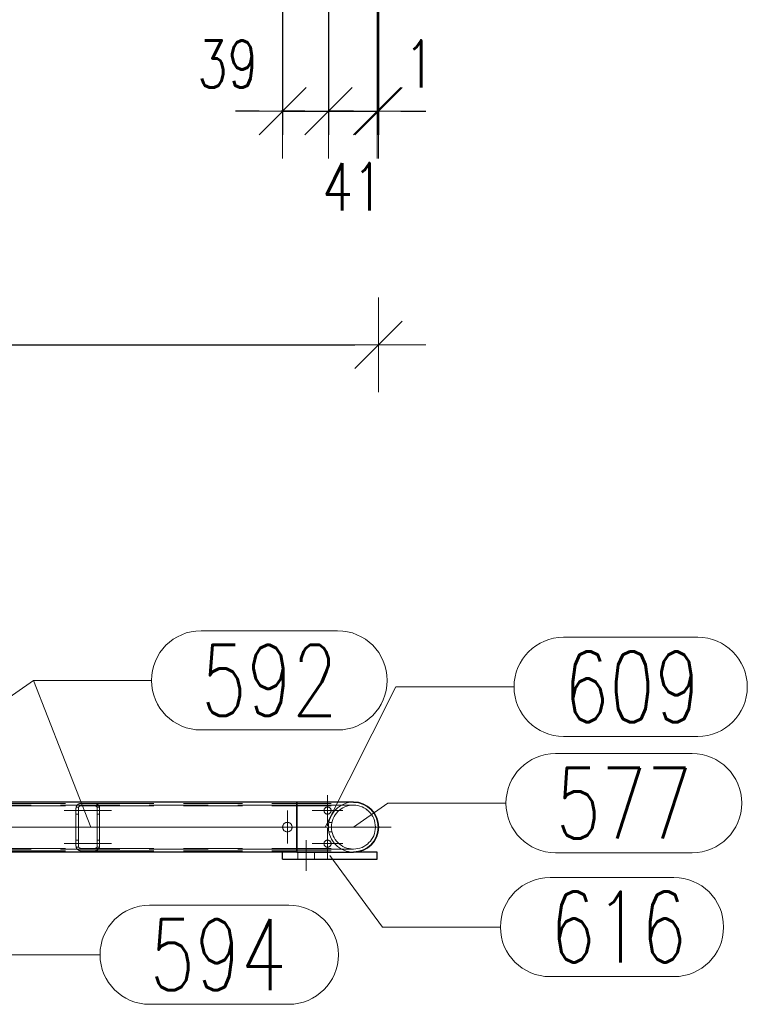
# Model space of a CAD drawing. Header units: millimetres. Extents: x -845 to -83, y 8759 to 9255.
# Tile 160 of 197: x -359 to -328, y 9000 to 9041. Entities that reach past the tile are written whole.
import ezdxf

# ---------------------------------------------------------------- set-up
doc = ezdxf.new("R2010")
doc.units = ezdxf.units.MM
doc.header["$LTSCALE"] = 10
doc.linetypes.add('HIDDEN', pattern=[0.375, 0.25, -0.125])
doc.linetypes.add('MITTE', pattern=[2, 1.25, -0.25, 0.25, -0.25])
doc.layers.get('Defpoints').update_dxf_attribs({"color": 1})
for name, color, linetype, lineweight in [('PS_DIM', 4, 'Continuous', 13), ('PS_Hidden', 2, 'HIDDEN', 9), ('PS_Mid', 5, 'MITTE', 15), ('PS_Pos', 1, 'Continuous', 15), ('PS_Shape', 161, 'Continuous', 30), ('PS_SOLID', 7, 'Continuous', 30)]:
    doc.layers.add(name, color=color, linetype=linetype, lineweight=lineweight)
doc.styles.add('simplex', font='simplex.shx', dxfattribs={"width": 0.75})
doc.dimstyles.new('1_20_PRZ', dxfattribs={"dimtxt": 2, "dimasz": 1, "dimexe": 2, "dimexo": 5, "dimgap": 1, "dimtad": 1, "dimdec": 0, "dimlfac": 20, "dimtxsty": 'simplex', "dimblk": 'dimznak', "dimcen": 2, "dimse1": 1, "dimse2": 1, "dimclrd": 256, "dimclrt": 4, "dimadec": 1, "dimazin": 0, "dimtfac": 1, "dimtdec": 0, "dimtix": 1, "dimtmove": 2, "dimatfit": 3, "dimldrblk": 'dim-grot', "dimfxl": 1, "dimarcsym": 0})
doc.dimstyles.new('1_20_SC', dxfattribs={"dimtxt": 2, "dimasz": 1, "dimexe": 1, "dimexo": 1, "dimgap": 1, "dimtad": 1, "dimdec": 0, "dimlfac": 20, "dimtxsty": 'simplex', "dimblk": 'dimznak', "dimcen": 2, "dimclrd": 256, "dimclre": 256, "dimclrt": 4, "dimadec": 1, "dimazin": 0, "dimtfac": 1, "dimtdec": 0, "dimtix": 1, "dimtmove": 2, "dimatfit": 3, "dimldrblk": 'dim-grot', "dimfxl": 1, "dimarcsym": 0})

# ---------------------------------------------------------------- blocks, each defined once
blk = doc.blocks.new('dimznak')
at = {"color": 0}
for points in [[(0, 2), (0, -2)], [(-2, 0), (2, 0)]]:
    blk.add_lwpolyline(points, dxfattribs=at)
at = {"color": 2}
blk.add_lwpolyline([(1, 1), (-1, -1)], dxfattribs=at)
blk = doc.blocks.new('*D77')
at = {"layer": 'Defpoints', "color": 0, "transparency": 16777216}
for p in [(-346.04, 9045.857), (-347.98, 9045.357), (-346.04, 9037.357)]:
    blk.add_point(p, dxfattribs=at)
at = {"layer": 'PS_DIM', "lineweight": -2, "transparency": 16777216}
for p, q in [((-346.04, 9044.857), (-346.04, 9036.357)), ((-347.98, 9044.357), (-347.98, 9036.357)), ((-348.98, 9037.357), (-349.98, 9037.357)), ((-347.98, 9037.357), (-346.04, 9037.357)), ((-345.04, 9037.357), (-344.04, 9037.357))]:
    blk.add_line(p, q, dxfattribs=at)
blk.add_blockref('dimznak', (-347.98, 9037.357), dxfattribs=at)
at = {"layer": 'PS_DIM', "lineweight": -2, "transparency": 16777216, "rotation": 180}
blk.add_blockref('dimznak', (-346.04, 9037.357), dxfattribs=at)
at = {"layer": 'PS_DIM', "color": 4, "transparency": 16777216, "insert": (-350.307, 9039.357), "char_height": 2, "attachment_point": 5, "style": 'simplex'}
blk.add_mtext('39', dxfattribs=at)
blk = doc.blocks.new('dim-grot')
blk.add_hatch(color=256).paths.add_polyline_path([(0, 0), (-2, 0.5), (-2, -0.5)])
blk.add_lwpolyline([(0, 0), (-2, 0.5), (-2, -0.5), (0, 0)])
blk = doc.blocks.new('*D78')
at = {"layer": 'Defpoints', "color": 0, "transparency": 16777216}
for p in [(-346.04, 9045.857), (-343.98, 9045.357), (-343.98, 9037.357)]:
    blk.add_point(p, dxfattribs=at)
at = {"layer": 'PS_DIM', "lineweight": -2, "transparency": 16777216}
for p, q in [((-346.04, 9044.857), (-346.04, 9036.357)), ((-343.98, 9044.357), (-343.98, 9036.357)), ((-347.04, 9037.357), (-348.04, 9037.357)), ((-346.04, 9037.357), (-343.98, 9037.357)), ((-342.98, 9037.357), (-341.98, 9037.357))]:
    blk.add_line(p, q, dxfattribs=at)
blk.add_blockref('dimznak', (-346.04, 9037.357), dxfattribs=at)
at = {"layer": 'PS_DIM', "lineweight": -2, "transparency": 16777216, "rotation": 180}
blk.add_blockref('dimznak', (-343.98, 9037.357), dxfattribs=at)
at = {"layer": 'PS_DIM', "color": 4, "transparency": 16777216, "insert": (-345.01, 9034.157), "char_height": 2, "attachment_point": 5, "style": 'simplex'}
blk.add_mtext('41', dxfattribs=at)
blk = doc.blocks.new('*D79')
at = {"layer": 'Defpoints', "color": 0, "transparency": 16777216}
for p in [(-343.92, 9045.857), (-343.98, 9045.357), (-343.92, 9037.357)]:
    blk.add_point(p, dxfattribs=at)
at = {"layer": 'PS_DIM', "lineweight": -2, "transparency": 16777216}
for p, q in [((-343.92, 9044.857), (-343.92, 9036.357)), ((-343.98, 9044.357), (-343.98, 9036.357)), ((-344.98, 9037.357), (-345.98, 9037.357)), ((-343.98, 9037.357), (-343.92, 9037.357)), ((-342.92, 9037.357), (-341.92, 9037.357))]:
    blk.add_line(p, q, dxfattribs=at)
blk.add_blockref('dimznak', (-343.98, 9037.357), dxfattribs=at)
at = {"layer": 'PS_DIM', "lineweight": -2, "transparency": 16777216, "rotation": 180}
blk.add_blockref('dimznak', (-343.92, 9037.357), dxfattribs=at)
at = {"layer": 'PS_DIM', "color": 4, "transparency": 16777216, "insert": (-342.18, 9039.357), "char_height": 2, "attachment_point": 5, "style": 'simplex'}
blk.add_mtext('1', dxfattribs=at)
blk = doc.blocks.new('*D139')
at = {"layer": 'Defpoints', "color": 0, "transparency": 16777216}
for p in [(-413.54, 9045.857), (-343.92, 9045.857), (-343.92, 9027.464)]:
    blk.add_point(p, dxfattribs=at)
at = {"layer": 'PS_DIM', "lineweight": -2, "transparency": 16777216}
blk.add_line((-412.54, 9027.464), (-344.92, 9027.464), dxfattribs=at)
at = {"layer": 'PS_DIM', "lineweight": -2, "transparency": 16777216, "rotation": 180}
blk.add_blockref('dimznak', (-413.54, 9027.464), dxfattribs=at)
at = {"layer": 'PS_DIM', "lineweight": -2, "transparency": 16777216}
blk.add_blockref('dimznak', (-343.92, 9027.464), dxfattribs=at)
at = {"layer": 'PS_DIM', "color": 4, "transparency": 16777216, "insert": (-378.73, 9029.464), "char_height": 2, "attachment_point": 5, "style": 'simplex'}
blk.add_mtext('1392', dxfattribs=at)
blk = doc.blocks.new('*X392')
at = {"layer": 'PS_Hidden', "color": 2, "linetype": 'HIDDEN'}
for p, q in [((-347.38, 9007.973), (-410.08, 9007.973)), ((-367.18, 9008.043), (-356.53, 9008.043)), ((-367.18, 9007.943), (-356.53, 9007.943)), ((-356.729, 9007.862), (-356.728, 9007.867)), ((-356.729, 9007.857), (-356.729, 9007.862)), ((-356.729, 9007.852), (-356.729, 9007.857)), ((-356.728, 9007.871), (-356.727, 9007.876)), ((-356.728, 9007.867), (-356.728, 9007.871)), ((-356.727, 9007.876), (-356.726, 9007.881)), ((-356.726, 9007.881), (-356.725, 9007.885)), ((-356.725, 9007.885), (-356.724, 9007.89)), ((-356.724, 9007.89), (-356.723, 9007.894)), ((-356.723, 9007.894), (-356.722, 9007.899)), ((-356.616, 9007.893), (-356.723, 9007.893)), ((-356.722, 9007.899), (-356.72, 9007.903)), ((-356.72, 9007.903), (-356.719, 9007.908)), ((-356.719, 9007.908), (-356.717, 9007.912)), ((-356.717, 9007.912), (-356.716, 9007.917)), ((-356.716, 9007.917), (-356.714, 9007.921)), ((-356.714, 9007.921), (-356.712, 9007.925)), ((-356.712, 9007.925), (-356.71, 9007.929)), ((-356.71, 9007.929), (-356.708, 9007.934)), ((-356.708, 9007.934), (-356.706, 9007.938)), ((-356.706, 9007.938), (-356.704, 9007.942)), ((-356.704, 9007.942), (-356.701, 9007.946)), ((-356.701, 9007.946), (-356.699, 9007.949)), ((-356.699, 9007.949), (-356.697, 9007.953)), ((-356.697, 9007.953), (-356.694, 9007.957)), ((-356.694, 9007.957), (-356.691, 9007.961)), ((-356.691, 9007.961), (-356.689, 9007.964)), ((-356.689, 9007.964), (-356.686, 9007.968)), ((-356.686, 9007.968), (-356.683, 9007.971)), ((-356.683, 9007.971), (-356.68, 9007.975)), ((-356.68, 9007.975), (-356.677, 9007.978)), ((-356.677, 9007.978), (-356.674, 9007.981)), ((-356.674, 9007.981), (-356.671, 9007.985)), ((-356.671, 9007.985), (-356.668, 9007.988)), ((-356.668, 9007.988), (-356.664, 9007.991)), ((-356.664, 9007.991), (-356.661, 9007.994)), ((-356.661, 9007.994), (-356.658, 9007.997)), ((-356.658, 9007.997), (-356.654, 9007.999)), ((-356.654, 9007.999), (-356.651, 9008.002)), ((-356.651, 9008.002), (-356.647, 9008.005)), ((-356.647, 9008.005), (-356.643, 9008.008)), ((-356.643, 9008.008), (-356.639, 9008.01)), ((-356.639, 9008.01), (-356.635, 9008.013)), ((-356.635, 9008.013), (-356.631, 9008.016)), ((-356.631, 9008.016), (-356.626, 9008.018)), ((-356.628, 9007.86), (-356.629, 9007.858)), ((-356.629, 9007.858), (-356.629, 9007.856)), ((-356.629, 9007.856), (-356.629, 9007.854)), ((-356.627, 9007.865), (-356.628, 9007.863)), ((-356.628, 9007.863), (-356.628, 9007.86)), ((-356.626, 9007.869), (-356.627, 9007.867)), ((-356.627, 9007.867), (-356.627, 9007.865)), ((-356.626, 9008.018), (-356.621, 9008.021)), ((-356.625, 9007.874), (-356.626, 9007.871)), ((-356.626, 9007.871), (-356.626, 9007.869)), ((-356.624, 9007.876), (-356.625, 9007.874)), ((-356.623, 9007.878), (-356.624, 9007.876)), ((-356.622, 9007.882), (-356.623, 9007.88)), ((-356.623, 9007.88), (-356.623, 9007.878)), ((-356.621, 9007.884), (-356.622, 9007.882)), ((-356.621, 9008.021), (-356.617, 9008.023)), ((-356.62, 9007.886), (-356.621, 9007.884)), ((-356.619, 9007.888), (-356.62, 9007.886)), ((-356.618, 9007.89), (-356.619, 9007.888)), ((-356.617, 9007.892), (-356.618, 9007.89)), ((-356.617, 9008.023), (-356.612, 9008.025)), ((-356.616, 9007.894), (-356.617, 9007.892)), ((-356.614, 9007.896), (-356.616, 9007.894)), ((-356.613, 9007.898), (-356.614, 9007.896)), ((-356.612, 9007.9), (-356.613, 9007.898)), ((-356.612, 9008.025), (-356.607, 9008.028)), ((-356.61, 9007.902), (-356.612, 9007.9)), ((-356.609, 9007.904), (-356.61, 9007.902)), ((-356.608, 9007.906), (-356.609, 9007.904)), ((-356.606, 9007.908), (-356.608, 9007.906)), ((-356.607, 9008.028), (-356.601, 9008.03)), ((-356.604, 9007.909), (-356.606, 9007.908)), ((-356.603, 9007.911), (-356.604, 9007.909)), ((-356.601, 9007.913), (-356.603, 9007.911)), ((-356.601, 9008.03), (-356.596, 9008.032)), ((-356.6, 9007.914), (-356.601, 9007.913)), ((-356.598, 9007.916), (-356.6, 9007.914)), ((-356.596, 9007.918), (-356.598, 9007.916)), ((-356.596, 9008.032), (-356.59, 9008.033)), ((-356.594, 9007.919), (-356.596, 9007.918)), ((-356.592, 9007.921), (-356.594, 9007.919)), ((-356.59, 9007.922), (-356.592, 9007.921)), ((-356.59, 9008.033), (-356.585, 9008.035)), ((-356.588, 9007.924), (-356.59, 9007.922)), ((-356.586, 9007.925), (-356.588, 9007.924)), ((-356.584, 9007.927), (-356.586, 9007.925)), ((-356.585, 9008.035), (-356.579, 9008.037)), ((-356.582, 9007.928), (-356.584, 9007.927)), ((-356.58, 9007.93), (-356.582, 9007.928)), ((-356.577, 9007.931), (-356.58, 9007.93)), ((-356.579, 9008.037), (-356.573, 9008.038)), ((-356.575, 9007.932), (-356.577, 9007.931)), ((-356.572, 9007.934), (-356.575, 9007.932)), ((-356.573, 9008.038), (-356.566, 9008.04)), ((-356.569, 9007.935), (-356.572, 9007.934)), ((-356.567, 9007.936), (-356.569, 9007.935)), ((-356.564, 9007.937), (-356.567, 9007.936)), ((-356.566, 9008.04), (-356.559, 9008.041)), ((-356.561, 9007.938), (-356.564, 9007.937)), ((-356.558, 9007.939), (-356.561, 9007.938)), ((-356.559, 9008.041), (-356.552, 9008.042)), ((-356.555, 9007.94), (-356.558, 9007.939)), ((-356.552, 9007.94), (-356.555, 9007.94)), ((-356.552, 9008.042), (-356.545, 9008.042)), ((-356.549, 9007.941), (-356.552, 9007.94)), ((-356.546, 9007.942), (-356.549, 9007.941)), ((-356.543, 9007.942), (-356.546, 9007.942)), ((-356.545, 9008.042), (-356.537, 9008.043)), ((-356.54, 9007.942), (-356.543, 9007.942)), ((-356.536, 9007.943), (-356.54, 9007.942)), ((-356.537, 9008.043), (-356.53, 9008.043)), ((-356.533, 9007.943), (-356.536, 9007.943)), ((-356.53, 9007.943), (-356.533, 9007.943)), ((-356.53, 9008.043), (-355.93, 9008.043)), ((-356.53, 9008.043), (-356.53, 9008.043)), ((-355.93, 9007.943), (-356.53, 9007.943)), ((-355.93, 9008.043), (-345.331, 9008.043)), ((-355.93, 9008.043), (-355.922, 9008.043)), ((-355.93, 9007.943), (-345.54, 9007.943)), ((-355.926, 9007.943), (-355.93, 9007.943)), ((-355.923, 9007.943), (-355.926, 9007.943)), ((-355.92, 9007.942), (-355.923, 9007.943)), ((-355.922, 9008.043), (-355.915, 9008.042)), ((-355.916, 9007.942), (-355.92, 9007.942)), ((-355.913, 9007.941), (-355.916, 9007.942)), ((-355.915, 9008.042), (-355.908, 9008.042)), ((-355.91, 9007.941), (-355.913, 9007.941)), ((-355.906, 9007.94), (-355.91, 9007.941)), ((-355.908, 9008.042), (-355.901, 9008.041)), ((-355.903, 9007.939), (-355.906, 9007.94)), ((-355.9, 9007.938), (-355.903, 9007.939)), ((-355.901, 9008.041), (-355.894, 9008.04)), ((-355.897, 9007.938), (-355.9, 9007.938)), ((-355.895, 9007.937), (-355.897, 9007.938)), ((-355.892, 9007.936), (-355.895, 9007.937)), ((-355.894, 9008.04), (-355.887, 9008.038)), ((-355.889, 9007.934), (-355.892, 9007.936)), ((-355.887, 9007.933), (-355.889, 9007.934)), ((-355.887, 9008.038), (-355.881, 9008.037)), ((-355.884, 9007.932), (-355.887, 9007.933)), ((-355.882, 9007.931), (-355.884, 9007.932)), ((-355.879, 9007.929), (-355.882, 9007.931)), ((-355.881, 9008.037), (-355.875, 9008.035)), ((-355.877, 9007.928), (-355.879, 9007.929)), ((-355.875, 9007.926), (-355.877, 9007.928)), ((-355.875, 9008.035), (-355.869, 9008.033)), ((-355.872, 9007.925), (-355.875, 9007.926)), ((-355.87, 9007.923), (-355.872, 9007.925)), ((-355.868, 9007.922), (-355.87, 9007.923)), ((-355.869, 9008.033), (-355.864, 9008.032)), ((-355.866, 9007.92), (-355.868, 9007.922)), ((-355.864, 9007.918), (-355.866, 9007.92)), ((-355.864, 9008.032), (-355.858, 9008.03)), ((-355.862, 9007.917), (-355.864, 9007.918)), ((-355.861, 9007.915), (-355.862, 9007.917)), ((-355.859, 9007.914), (-355.861, 9007.915)), ((-355.857, 9007.912), (-355.859, 9007.914)), ((-355.858, 9008.03), (-355.853, 9008.028)), ((-355.856, 9007.91), (-355.857, 9007.912)), ((-355.854, 9007.909), (-355.856, 9007.91)), ((-355.853, 9007.907), (-355.854, 9007.909)), ((-355.853, 9008.028), (-355.848, 9008.026)), ((-355.851, 9007.905), (-355.853, 9007.907)), ((-355.85, 9007.903), (-355.851, 9007.905)), ((-355.849, 9007.901), (-355.85, 9007.903)), ((-355.847, 9007.9), (-355.849, 9007.901)), ((-355.848, 9008.026), (-355.844, 9008.023)), ((-355.846, 9007.898), (-355.847, 9007.9)), ((-355.845, 9007.896), (-355.846, 9007.898)), ((-355.844, 9007.894), (-355.845, 9007.896)), ((-355.844, 9008.023), (-355.839, 9008.021)), ((-355.843, 9007.892), (-355.844, 9007.894)), ((-355.736, 9007.893), (-355.843, 9007.893)), ((-355.841, 9007.89), (-355.843, 9007.892)), ((-355.84, 9007.888), (-355.841, 9007.89)), ((-355.839, 9007.886), (-355.84, 9007.888)), ((-355.839, 9008.021), (-355.834, 9008.019)), ((-355.838, 9007.884), (-355.839, 9007.886)), ((-355.838, 9007.882), (-355.838, 9007.884)), ((-355.837, 9007.88), (-355.838, 9007.882)), ((-355.836, 9007.878), (-355.837, 9007.88)), ((-355.835, 9007.875), (-355.836, 9007.878)), ((-355.834, 9007.873), (-355.835, 9007.875)), ((-355.834, 9008.019), (-355.83, 9008.016)), ((-355.834, 9007.871), (-355.834, 9007.873)), ((-355.833, 9007.869), (-355.834, 9007.871)), ((-355.833, 9007.867), (-355.833, 9007.869)), ((-355.832, 9007.865), (-355.833, 9007.867)), ((-355.832, 9007.862), (-355.832, 9007.865)), ((-355.831, 9007.86), (-355.832, 9007.862)), ((-355.831, 9007.858), (-355.831, 9007.86)), ((-355.831, 9007.856), (-355.831, 9007.858)), ((-355.83, 9007.854), (-355.831, 9007.856)), ((-355.83, 9008.016), (-355.825, 9008.013)), ((-355.825, 9008.013), (-355.821, 9008.011)), ((-355.821, 9008.011), (-355.817, 9008.008)), ((-355.817, 9008.008), (-355.813, 9008.005)), ((-355.813, 9008.005), (-355.809, 9008.002)), ((-355.809, 9008.002), (-355.805, 9007.999)), ((-355.805, 9007.999), (-355.802, 9007.996)), ((-355.802, 9007.996), (-355.798, 9007.993)), ((-355.798, 9007.993), (-355.795, 9007.99)), ((-355.795, 9007.99), (-355.791, 9007.987)), ((-355.791, 9007.987), (-355.788, 9007.984)), ((-355.788, 9007.984), (-355.785, 9007.981)), ((-355.785, 9007.981), (-355.782, 9007.978)), ((-355.782, 9007.978), (-355.779, 9007.975)), ((-355.779, 9007.975), (-355.777, 9007.972)), ((-355.777, 9007.972), (-355.774, 9007.968)), ((-355.774, 9007.968), (-355.771, 9007.965)), ((-355.771, 9007.965), (-355.768, 9007.961)), ((-355.768, 9007.961), (-355.766, 9007.957)), ((-355.766, 9007.957), (-355.763, 9007.954)), ((-355.763, 9007.954), (-355.761, 9007.95)), ((-355.761, 9007.95), (-355.758, 9007.946)), ((-355.758, 9007.946), (-355.756, 9007.942)), ((-355.756, 9007.942), (-355.754, 9007.938)), ((-355.754, 9007.938), (-355.752, 9007.934)), ((-355.752, 9007.934), (-355.75, 9007.93)), ((-355.75, 9007.93), (-355.748, 9007.926)), ((-355.748, 9007.926), (-355.746, 9007.921)), ((-355.746, 9007.921), (-355.744, 9007.917)), ((-355.744, 9007.917), (-355.742, 9007.913)), ((-355.742, 9007.913), (-355.741, 9007.908)), ((-355.741, 9007.908), (-355.739, 9007.904)), ((-355.739, 9007.904), (-355.738, 9007.899)), ((-355.738, 9007.899), (-355.737, 9007.895)), ((-355.737, 9007.895), (-355.735, 9007.89)), ((-355.735, 9007.89), (-355.734, 9007.886)), ((-355.734, 9007.886), (-355.733, 9007.881)), ((-355.733, 9007.881), (-355.733, 9007.876)), ((-355.733, 9007.876), (-355.732, 9007.871)), ((-355.732, 9007.871), (-355.731, 9007.867)), ((-355.731, 9007.867), (-355.731, 9007.862)), ((-355.731, 9007.862), (-355.73, 9007.857)), ((-355.73, 9007.857), (-355.73, 9007.852)), ((-344.98, 9007.973), (-347.38, 9007.973)), ((-356.73, 9007.848), (-356.729, 9007.852)), ((-356.73, 9007.843), (-356.73, 9007.848)), ((-356.73, 9006.243), (-356.73, 9007.843)), ((-356.63, 9007.593), (-356.73, 9007.593)), ((-356.629, 9007.852), (-356.63, 9007.849)), ((-356.63, 9007.849), (-356.63, 9007.847)), ((-356.63, 9007.847), (-356.63, 9007.845)), ((-356.63, 9007.845), (-356.63, 9007.843)), ((-356.63, 9007.843), (-356.63, 9006.243)), ((-356.629, 9007.854), (-356.629, 9007.852)), ((-355.83, 9007.852), (-355.83, 9007.854)), ((-355.83, 9007.849), (-355.83, 9007.852)), ((-355.83, 9007.847), (-355.83, 9007.849)), ((-355.83, 9007.845), (-355.83, 9007.847)), ((-355.83, 9007.843), (-355.83, 9007.845)), ((-355.83, 9006.243), (-355.83, 9007.843)), ((-355.73, 9007.593), (-355.83, 9007.593)), ((-355.73, 9007.852), (-355.73, 9007.848)), ((-355.73, 9007.848), (-355.73, 9007.843)), ((-355.73, 9007.843), (-355.73, 9006.243)), ((-347.979, 9007.053), (-347.977, 9007.073)), ((-347.979, 9007.033), (-347.979, 9007.053)), ((-347.977, 9007.013), (-347.979, 9007.033)), ((-347.977, 9007.073), (-347.973, 9007.093)), ((-347.973, 9007.093), (-347.967, 9007.112)), ((-347.967, 9007.112), (-347.959, 9007.131)), ((-347.959, 9007.131), (-347.949, 9007.149)), ((-347.949, 9007.149), (-347.937, 9007.166)), ((-347.937, 9007.166), (-347.925, 9007.181)), ((-347.925, 9007.181), (-347.91, 9007.194)), ((-347.91, 9007.194), (-347.894, 9007.207)), ((-347.894, 9007.207), (-347.877, 9007.218)), ((-347.877, 9007.218), (-347.859, 9007.227)), ((-347.859, 9007.227), (-347.839, 9007.234)), ((-347.839, 9007.234), (-347.82, 9007.239)), ((-347.82, 9007.239), (-347.799, 9007.242)), ((-347.799, 9007.242), (-347.78, 9007.243)), ((-347.78, 9007.243), (-347.76, 9007.242)), ((-347.78, 9007.243), (-347.78, 9007.243)), ((-347.76, 9007.242), (-347.74, 9007.239)), ((-347.74, 9007.239), (-347.72, 9007.234)), ((-347.72, 9007.234), (-347.701, 9007.227)), ((-347.701, 9007.227), (-347.682, 9007.218)), ((-347.682, 9007.218), (-347.665, 9007.207)), ((-347.665, 9007.207), (-347.649, 9007.194)), ((-347.649, 9007.194), (-347.635, 9007.181)), ((-347.635, 9007.181), (-347.622, 9007.166)), ((-347.622, 9007.166), (-347.61, 9007.149)), ((-347.61, 9007.149), (-347.6, 9007.131)), ((-347.6, 9007.131), (-347.592, 9007.112)), ((-347.592, 9007.112), (-347.586, 9007.093)), ((-347.586, 9007.093), (-347.582, 9007.073)), ((-347.582, 9007.073), (-347.58, 9007.053)), ((-347.58, 9007.033), (-347.582, 9007.013)), ((-347.58, 9007.053), (-347.58, 9007.033)), ((-346.021, 9007.243), (-345.888, 9007.243)), ((-347.973, 9006.993), (-347.977, 9007.013)), ((-347.967, 9006.973), (-347.973, 9006.993)), ((-347.959, 9006.955), (-347.967, 9006.973)), ((-347.949, 9006.937), (-347.959, 9006.955)), ((-347.937, 9006.92), (-347.949, 9006.937)), ((-347.925, 9006.905), (-347.937, 9006.92)), ((-347.91, 9006.891), (-347.925, 9006.905)), ((-347.894, 9006.879), (-347.91, 9006.891)), ((-347.877, 9006.868), (-347.894, 9006.879)), ((-347.859, 9006.859), (-347.877, 9006.868)), ((-347.839, 9006.852), (-347.859, 9006.859)), ((-347.82, 9006.847), (-347.839, 9006.852)), ((-347.799, 9006.844), (-347.82, 9006.847)), ((-347.78, 9006.843), (-347.799, 9006.844)), ((-347.76, 9006.844), (-347.78, 9006.843)), ((-347.74, 9006.847), (-347.76, 9006.844)), ((-347.72, 9006.852), (-347.74, 9006.847)), ((-347.701, 9006.859), (-347.72, 9006.852)), ((-347.682, 9006.868), (-347.701, 9006.859)), ((-347.665, 9006.879), (-347.682, 9006.868)), ((-347.649, 9006.891), (-347.665, 9006.879)), ((-347.635, 9006.905), (-347.649, 9006.891)), ((-347.622, 9006.92), (-347.635, 9006.905)), ((-347.61, 9006.937), (-347.622, 9006.92)), ((-347.6, 9006.955), (-347.61, 9006.937)), ((-347.592, 9006.973), (-347.6, 9006.955)), ((-347.586, 9006.993), (-347.592, 9006.973)), ((-347.582, 9007.013), (-347.586, 9006.993)), ((-346.021, 9006.843), (-345.888, 9006.843)), ((-356.63, 9006.493), (-356.73, 9006.493)), ((-356.73, 9006.238), (-356.73, 9006.243)), ((-356.73, 9006.243), (-356.73, 9006.243)), ((-356.729, 9006.233), (-356.73, 9006.238)), ((-356.729, 9006.229), (-356.729, 9006.233)), ((-356.729, 9006.224), (-356.729, 9006.229)), ((-356.728, 9006.219), (-356.729, 9006.224)), ((-356.728, 9006.214), (-356.728, 9006.219)), ((-356.727, 9006.21), (-356.728, 9006.214)), ((-356.726, 9006.205), (-356.727, 9006.21)), ((-356.725, 9006.201), (-356.726, 9006.205)), ((-356.724, 9006.196), (-356.725, 9006.201)), ((-356.723, 9006.191), (-356.724, 9006.196)), ((-356.616, 9006.193), (-356.723, 9006.193)), ((-356.722, 9006.187), (-356.723, 9006.191)), ((-356.63, 9006.243), (-356.63, 9006.241)), ((-356.63, 9006.241), (-356.63, 9006.239)), ((-356.63, 9006.239), (-356.63, 9006.236)), ((-356.63, 9006.236), (-356.629, 9006.234)), ((-356.629, 9006.234), (-356.629, 9006.232)), ((-356.629, 9006.232), (-356.629, 9006.23)), ((-356.629, 9006.23), (-356.629, 9006.228)), ((-356.629, 9006.228), (-356.628, 9006.225)), ((-356.628, 9006.225), (-356.628, 9006.223)), ((-356.628, 9006.223), (-356.627, 9006.221)), ((-356.627, 9006.221), (-356.627, 9006.219)), ((-356.627, 9006.219), (-356.626, 9006.217)), ((-356.626, 9006.217), (-356.626, 9006.214)), ((-356.626, 9006.214), (-356.625, 9006.212)), ((-356.625, 9006.212), (-356.624, 9006.21)), ((-356.624, 9006.21), (-356.623, 9006.208)), ((-356.623, 9006.208), (-356.623, 9006.206)), ((-356.623, 9006.206), (-356.622, 9006.204)), ((-356.622, 9006.204), (-356.621, 9006.202)), ((-356.621, 9006.202), (-356.62, 9006.2)), ((-356.62, 9006.2), (-356.619, 9006.198)), ((-356.619, 9006.198), (-356.618, 9006.196)), ((-356.618, 9006.196), (-356.617, 9006.194)), ((-356.617, 9006.194), (-356.616, 9006.192)), ((-356.616, 9006.192), (-356.614, 9006.19)), ((-356.614, 9006.19), (-356.613, 9006.188)), ((-356.613, 9006.188), (-356.612, 9006.186)), ((-355.847, 9006.186), (-355.846, 9006.188)), ((-355.846, 9006.188), (-355.845, 9006.19)), ((-355.845, 9006.19), (-355.844, 9006.192)), ((-355.844, 9006.192), (-355.843, 9006.194)), ((-355.843, 9006.194), (-355.841, 9006.196)), ((-355.736, 9006.193), (-355.843, 9006.193)), ((-355.841, 9006.196), (-355.84, 9006.198)), ((-355.84, 9006.198), (-355.839, 9006.2)), ((-355.839, 9006.2), (-355.838, 9006.202)), ((-355.838, 9006.204), (-355.837, 9006.206)), ((-355.838, 9006.202), (-355.838, 9006.204)), ((-355.837, 9006.206), (-355.836, 9006.208)), ((-355.836, 9006.208), (-355.835, 9006.21)), ((-355.835, 9006.21), (-355.834, 9006.213)), ((-355.834, 9006.215), (-355.833, 9006.217)), ((-355.834, 9006.213), (-355.834, 9006.215)), ((-355.833, 9006.219), (-355.832, 9006.221)), ((-355.833, 9006.217), (-355.833, 9006.219)), ((-355.832, 9006.223), (-355.831, 9006.226)), ((-355.832, 9006.221), (-355.832, 9006.223)), ((-355.831, 9006.23), (-355.83, 9006.232)), ((-355.831, 9006.228), (-355.831, 9006.23)), ((-355.831, 9006.226), (-355.831, 9006.228)), ((-355.73, 9006.493), (-355.83, 9006.493)), ((-355.83, 9006.241), (-355.83, 9006.243)), ((-355.83, 9006.239), (-355.83, 9006.241)), ((-355.83, 9006.236), (-355.83, 9006.239)), ((-355.83, 9006.234), (-355.83, 9006.236)), ((-355.83, 9006.232), (-355.83, 9006.234)), ((-355.737, 9006.191), (-355.738, 9006.187)), ((-355.735, 9006.196), (-355.737, 9006.191)), ((-355.734, 9006.2), (-355.735, 9006.196)), ((-355.733, 9006.205), (-355.734, 9006.2)), ((-355.732, 9006.214), (-355.733, 9006.21)), ((-355.733, 9006.21), (-355.733, 9006.205)), ((-355.731, 9006.219), (-355.732, 9006.214)), ((-355.73, 9006.229), (-355.731, 9006.224)), ((-355.731, 9006.224), (-355.731, 9006.219)), ((-355.73, 9006.243), (-355.73, 9006.238)), ((-355.73, 9006.238), (-355.73, 9006.233)), ((-355.73, 9006.233), (-355.73, 9006.229)), ((-347.38, 9006.113), (-410.08, 9006.113)), ((-367.18, 9006.143), (-356.53, 9006.143)), ((-367.18, 9006.043), (-356.53, 9006.043)), ((-356.72, 9006.182), (-356.722, 9006.187)), ((-356.719, 9006.178), (-356.72, 9006.182)), ((-356.717, 9006.174), (-356.719, 9006.178)), ((-356.716, 9006.169), (-356.717, 9006.174)), ((-356.714, 9006.165), (-356.716, 9006.169)), ((-356.712, 9006.161), (-356.714, 9006.165)), ((-356.71, 9006.156), (-356.712, 9006.161)), ((-356.708, 9006.152), (-356.71, 9006.156)), ((-356.706, 9006.148), (-356.708, 9006.152)), ((-356.704, 9006.144), (-356.706, 9006.148)), ((-356.701, 9006.14), (-356.704, 9006.144)), ((-356.699, 9006.136), (-356.701, 9006.14)), ((-356.697, 9006.133), (-356.699, 9006.136)), ((-356.694, 9006.129), (-356.697, 9006.133)), ((-356.691, 9006.125), (-356.694, 9006.129)), ((-356.689, 9006.121), (-356.691, 9006.125)), ((-356.686, 9006.118), (-356.689, 9006.121)), ((-356.683, 9006.114), (-356.686, 9006.118)), ((-356.68, 9006.111), (-356.683, 9006.114)), ((-356.677, 9006.108), (-356.68, 9006.111)), ((-356.674, 9006.104), (-356.677, 9006.108)), ((-356.671, 9006.101), (-356.674, 9006.104)), ((-356.668, 9006.098), (-356.671, 9006.101)), ((-356.664, 9006.095), (-356.668, 9006.098)), ((-356.661, 9006.092), (-356.664, 9006.095)), ((-356.658, 9006.089), (-356.661, 9006.092)), ((-356.654, 9006.086), (-356.658, 9006.089)), ((-356.651, 9006.084), (-356.654, 9006.086)), ((-356.647, 9006.081), (-356.651, 9006.084)), ((-356.643, 9006.078), (-356.647, 9006.081)), ((-356.639, 9006.076), (-356.643, 9006.078)), ((-356.635, 9006.073), (-356.639, 9006.076)), ((-356.631, 9006.07), (-356.635, 9006.073)), ((-356.626, 9006.068), (-356.631, 9006.07)), ((-356.621, 9006.065), (-356.626, 9006.068)), ((-356.617, 9006.063), (-356.621, 9006.065)), ((-356.612, 9006.061), (-356.617, 9006.063)), ((-356.612, 9006.186), (-356.61, 9006.184)), ((-356.607, 9006.058), (-356.612, 9006.061)), ((-356.61, 9006.184), (-356.609, 9006.182)), ((-356.609, 9006.182), (-356.608, 9006.18)), ((-356.608, 9006.18), (-356.606, 9006.178)), ((-356.601, 9006.056), (-356.607, 9006.058)), ((-356.606, 9006.178), (-356.604, 9006.177)), ((-356.604, 9006.177), (-356.603, 9006.175)), ((-356.603, 9006.175), (-356.601, 9006.173)), ((-356.601, 9006.173), (-356.6, 9006.171)), ((-356.596, 9006.054), (-356.601, 9006.056)), ((-356.6, 9006.171), (-356.598, 9006.17)), ((-356.598, 9006.17), (-356.596, 9006.168)), ((-356.596, 9006.168), (-356.594, 9006.167)), ((-356.59, 9006.052), (-356.596, 9006.054)), ((-356.594, 9006.167), (-356.592, 9006.165)), ((-356.592, 9006.165), (-356.59, 9006.163)), ((-356.59, 9006.163), (-356.588, 9006.162)), ((-356.585, 9006.051), (-356.59, 9006.052)), ((-356.588, 9006.162), (-356.586, 9006.16)), ((-356.586, 9006.16), (-356.584, 9006.159)), ((-356.579, 9006.049), (-356.585, 9006.051)), ((-356.584, 9006.159), (-356.582, 9006.158)), ((-356.582, 9006.158), (-356.58, 9006.156)), ((-356.58, 9006.156), (-356.577, 9006.155)), ((-356.573, 9006.048), (-356.579, 9006.049)), ((-356.577, 9006.155), (-356.575, 9006.154)), ((-356.575, 9006.154), (-356.572, 9006.152)), ((-356.566, 9006.046), (-356.573, 9006.048)), ((-356.572, 9006.152), (-356.569, 9006.151)), ((-356.569, 9006.151), (-356.567, 9006.15)), ((-356.567, 9006.15), (-356.564, 9006.149)), ((-356.559, 9006.045), (-356.566, 9006.046)), ((-356.564, 9006.149), (-356.561, 9006.148)), ((-356.561, 9006.148), (-356.558, 9006.147)), ((-356.552, 9006.044), (-356.559, 9006.045)), ((-356.558, 9006.147), (-356.555, 9006.146)), ((-356.555, 9006.146), (-356.552, 9006.145)), ((-356.552, 9006.145), (-356.549, 9006.145)), ((-356.545, 9006.043), (-356.552, 9006.044)), ((-356.549, 9006.145), (-356.546, 9006.144)), ((-356.546, 9006.144), (-356.543, 9006.144)), ((-356.537, 9006.043), (-356.545, 9006.043)), ((-356.543, 9006.144), (-356.54, 9006.143)), ((-356.54, 9006.143), (-356.536, 9006.143)), ((-356.53, 9006.043), (-356.537, 9006.043)), ((-356.536, 9006.143), (-356.533, 9006.143)), ((-356.533, 9006.143), (-356.53, 9006.143)), ((-356.53, 9006.143), (-355.93, 9006.143)), ((-356.53, 9006.143), (-356.53, 9006.143)), ((-355.93, 9006.043), (-356.53, 9006.043)), ((-355.93, 9006.143), (-345.54, 9006.143)), ((-355.93, 9006.143), (-355.926, 9006.143)), ((-355.93, 9006.043), (-345.331, 9006.043)), ((-355.922, 9006.043), (-355.93, 9006.043)), ((-355.926, 9006.143), (-355.923, 9006.143)), ((-355.923, 9006.143), (-355.92, 9006.143)), ((-355.915, 9006.043), (-355.922, 9006.043)), ((-355.92, 9006.143), (-355.916, 9006.144)), ((-355.916, 9006.144), (-355.913, 9006.144)), ((-355.908, 9006.044), (-355.915, 9006.043)), ((-355.913, 9006.144), (-355.91, 9006.145)), ((-355.91, 9006.145), (-355.906, 9006.146)), ((-355.901, 9006.045), (-355.908, 9006.044)), ((-355.906, 9006.146), (-355.903, 9006.146)), ((-355.903, 9006.146), (-355.9, 9006.147)), ((-355.894, 9006.046), (-355.901, 9006.045)), ((-355.9, 9006.147), (-355.897, 9006.148)), ((-355.897, 9006.148), (-355.895, 9006.149)), ((-355.895, 9006.149), (-355.892, 9006.15)), ((-355.887, 9006.048), (-355.894, 9006.046)), ((-355.892, 9006.15), (-355.889, 9006.151)), ((-355.889, 9006.151), (-355.887, 9006.153)), ((-355.887, 9006.153), (-355.884, 9006.154)), ((-355.881, 9006.049), (-355.887, 9006.048)), ((-355.884, 9006.154), (-355.882, 9006.155)), ((-355.882, 9006.155), (-355.879, 9006.157)), ((-355.875, 9006.051), (-355.881, 9006.049)), ((-355.879, 9006.157), (-355.877, 9006.158)), ((-355.877, 9006.158), (-355.875, 9006.16)), ((-355.875, 9006.16), (-355.872, 9006.161)), ((-355.869, 9006.052), (-355.875, 9006.051)), ((-355.872, 9006.161), (-355.87, 9006.163)), ((-355.87, 9006.163), (-355.868, 9006.164)), ((-355.864, 9006.054), (-355.869, 9006.052)), ((-355.868, 9006.164), (-355.866, 9006.166)), ((-355.866, 9006.166), (-355.864, 9006.167)), ((-355.864, 9006.167), (-355.862, 9006.169)), ((-355.858, 9006.056), (-355.864, 9006.054)), ((-355.862, 9006.169), (-355.861, 9006.171)), ((-355.861, 9006.171), (-355.859, 9006.172)), ((-355.859, 9006.172), (-355.857, 9006.174)), ((-355.853, 9006.058), (-355.858, 9006.056)), ((-355.857, 9006.174), (-355.856, 9006.176)), ((-355.856, 9006.176), (-355.854, 9006.177)), ((-355.854, 9006.177), (-355.853, 9006.179)), ((-355.853, 9006.179), (-355.851, 9006.181)), ((-355.848, 9006.06), (-355.853, 9006.058)), ((-355.851, 9006.181), (-355.85, 9006.183)), ((-355.85, 9006.183), (-355.849, 9006.184)), ((-355.849, 9006.184), (-355.847, 9006.186)), ((-355.844, 9006.062), (-355.848, 9006.06)), ((-355.839, 9006.065), (-355.844, 9006.062)), ((-355.834, 9006.067), (-355.839, 9006.065)), ((-355.83, 9006.07), (-355.834, 9006.067)), ((-355.825, 9006.072), (-355.83, 9006.07)), ((-355.821, 9006.075), (-355.825, 9006.072)), ((-355.817, 9006.078), (-355.821, 9006.075)), ((-355.813, 9006.081), (-355.817, 9006.078)), ((-355.809, 9006.084), (-355.813, 9006.081)), ((-355.805, 9006.087), (-355.809, 9006.084)), ((-355.802, 9006.089), (-355.805, 9006.087)), ((-355.798, 9006.092), (-355.802, 9006.089)), ((-355.795, 9006.095), (-355.798, 9006.092)), ((-355.791, 9006.098), (-355.795, 9006.095)), ((-355.788, 9006.102), (-355.791, 9006.098)), ((-355.785, 9006.105), (-355.788, 9006.102)), ((-355.782, 9006.108), (-355.785, 9006.105)), ((-355.779, 9006.111), (-355.782, 9006.108)), ((-355.777, 9006.114), (-355.779, 9006.111)), ((-355.774, 9006.118), (-355.777, 9006.114)), ((-355.771, 9006.121), (-355.774, 9006.118)), ((-355.768, 9006.125), (-355.771, 9006.121)), ((-355.766, 9006.128), (-355.768, 9006.125)), ((-355.763, 9006.132), (-355.766, 9006.128)), ((-355.761, 9006.136), (-355.763, 9006.132)), ((-355.758, 9006.14), (-355.761, 9006.136)), ((-355.756, 9006.144), (-355.758, 9006.14)), ((-355.754, 9006.148), (-355.756, 9006.144)), ((-355.752, 9006.152), (-355.754, 9006.148)), ((-355.75, 9006.156), (-355.752, 9006.152)), ((-355.748, 9006.16), (-355.75, 9006.156)), ((-355.746, 9006.164), (-355.748, 9006.16)), ((-355.744, 9006.169), (-355.746, 9006.164)), ((-355.742, 9006.173), (-355.744, 9006.169)), ((-355.741, 9006.178), (-355.742, 9006.173)), ((-355.739, 9006.182), (-355.741, 9006.178)), ((-355.738, 9006.187), (-355.739, 9006.182)), ((-347.98, 9005.983), (-347.98, 9005.986)), ((-344.903, 9005.986), (-347.98, 9005.986)), ((-347.38, 9006.113), (-344.98, 9006.113)), ((-347.33, 9005.686), (-347.33, 9005.986)), ((-346.63, 9005.686), (-346.63, 9005.986))]:
    blk.add_line(p, q, dxfattribs=at)
at = {"layer": 'PS_Hidden', "color": 2, "extrusion": (0, 0, -1)}
for centre, radius in [((346.076, 9007.743), 0.15), ((344.98, 9007.043), 0.93), ((346.076, 9006.343), 0.15)]:
    blk.add_circle(centre, radius, dxfattribs=at)
at = {"layer": 'PS_Hidden', "color": 2}
blk.add_circle((-344.98, 9007.043), 0.93, dxfattribs=at)
at = {"layer": 'PS_Hidden', "extrusion": (0, 0, -1)}
blk.add_arc((344.98, 9007.043), 1.06, 270, 90, dxfattribs=at)
at = {"layer": 'PS_Hidden'}
blk.add_arc((-344.98, 9007.043), 1.06, 90, 270, dxfattribs=at)
at = {"layer": 'PS_Mid', "color": 5, "linetype": 'MITTE'}
for p, q in [((-346.076, 9008.393), (-346.076, 9007.093)), ((-346.076, 9008.393), (-346.076, 9007.093)), ((-357.23, 9007.743), (-356.13, 9007.743)), ((-357.23, 9007.743), (-356.13, 9007.743)), ((-356.33, 9007.743), (-355.23, 9007.743)), ((-356.33, 9007.743), (-355.23, 9007.743)), ((-347.78, 9007.743), (-347.78, 9006.343)), ((-345.426, 9007.743), (-346.726, 9007.743)), ((-345.426, 9007.743), (-346.726, 9007.743)), ((-344.88, 9007.043), (-412.58, 9007.043)), ((-380.878, 9007.043), (-342.831, 9007.043)), ((-356.23, 9007.043), (-356.23, 9007.043)), ((-347.08, 9007.043), (-348.48, 9007.043)), ((-345.386, 9007.043), (-346.54, 9007.043)), ((-344.98, 9007.043), (-344.98, 9007.043)), ((-346.076, 9006.993), (-346.076, 9005.693)), ((-346.076, 9006.993), (-346.076, 9005.693)), ((-357.23, 9006.343), (-356.13, 9006.343)), ((-357.23, 9006.343), (-356.13, 9006.343)), ((-356.33, 9006.343), (-355.23, 9006.343)), ((-356.33, 9006.343), (-355.23, 9006.343)), ((-346.98, 9006.486), (-346.98, 9005.186)), ((-346.98, 9006.486), (-346.98, 9005.186)), ((-345.426, 9006.343), (-346.726, 9006.343)), ((-345.426, 9006.343), (-346.726, 9006.343))]:
    blk.add_line(p, q, dxfattribs=at)
at = {"layer": 'PS_SOLID', "color": 7, "linetype": 'Continuous'}
for p, q in [((-347.38, 9008.103), (-410.08, 9008.103)), ((-347.38, 9005.983), (-347.38, 9008.103)), ((-347.38, 9008.103), (-347.38, 9005.983)), ((-344.98, 9008.103), (-347.38, 9008.103)), ((-347.38, 9005.983), (-410.08, 9005.983)), ((-347.98, 9005.686), (-347.98, 9005.983)), ((-347.38, 9005.983), (-344.98, 9005.983)), ((-343.98, 9005.986), (-344.903, 9005.986)), ((-343.98, 9005.686), (-343.98, 9005.986)), ((-347.98, 9005.686), (-343.98, 9005.686))]:
    blk.add_line(p, q, dxfattribs=at)
at = {"layer": 'PS_SOLID', "extrusion": (0, 0, -1)}
for start, end in [(90, 180), (180, 270)]:
    blk.add_arc((344.98, 9007.043), 1.06, start, end, dxfattribs=at)
at = {"layer": 'PS_SOLID'}
for start, end in [(0, 90), (270, 0)]:
    blk.add_arc((-344.98, 9007.043), 1.06, start, end, dxfattribs=at)
blk = doc.blocks.new('*X406')
at = {"color": 1}
for p, q in [((-361.859, 9007.043), (-360.712, 9001.64)), ((-353.612, 9003.74), (-347.719, 9003.74)), ((-360.712, 9001.64), (-355.712, 9001.64)), ((-353.612, 8999.54), (-347.719, 8999.54))]:
    blk.add_line(p, q, dxfattribs=at)
for centre, start, end in [((-353.612, 9001.64), 90, 270), ((-347.719, 9001.64), 270, 90)]:
    blk.add_arc(centre, 2.1, start, end, dxfattribs=at)
at = {"color": 30, "style": 'simplex', "width": 0.75}
blk.add_text('594', height=3, dxfattribs=at).set_placement((-353.612, 9000.14))
blk = doc.blocks.new('*X409')
at = {"color": 1}
for p, q in [((-345.98, 9005.836), (-343.756, 9002.812)), ((-336.656, 9004.912), (-331.406, 9004.912)), ((-343.756, 9002.812), (-338.756, 9002.812)), ((-336.656, 9000.712), (-331.406, 9000.712))]:
    blk.add_line(p, q, dxfattribs=at)
for centre, start, end in [((-336.656, 9002.812), 90, 270), ((-331.406, 9002.812), 270, 90)]:
    blk.add_arc(centre, 2.1, start, end, dxfattribs=at)
at = {"color": 30, "style": 'simplex', "width": 0.75}
blk.add_text('616', height=3, dxfattribs=at).set_placement((-336.656, 9001.312))
blk = doc.blocks.new('*X410')
at = {"color": 1}
for p, q in [((-336.42, 9010.157), (-330.635, 9010.157)), ((-344.98, 9007.043), (-343.52, 9008.057)), ((-343.52, 9008.057), (-338.52, 9008.057)), ((-336.42, 9005.957), (-330.635, 9005.957))]:
    blk.add_line(p, q, dxfattribs=at)
for centre, start, end in [((-336.42, 9008.057), 90, 270), ((-330.635, 9008.057), 270, 90)]:
    blk.add_arc(centre, 2.1, start, end, dxfattribs=at)
at = {"color": 30, "style": 'simplex', "width": 0.75}
blk.add_text('577', height=3, dxfattribs=at).set_placement((-336.42, 9006.557))
blk = doc.blocks.new('*X411')
at = {"color": 1}
for p, q in [((-336.079, 9015.082), (-330.401, 9015.082)), ((-346.18, 9007.043), (-343.179, 9012.982)), ((-343.179, 9012.982), (-338.179, 9012.982)), ((-336.079, 9010.882), (-330.401, 9010.882))]:
    blk.add_line(p, q, dxfattribs=at)
for centre, start, end in [((-336.079, 9012.982), 90, 270), ((-330.401, 9012.982), 270, 90)]:
    blk.add_arc(centre, 2.1, start, end, dxfattribs=at)
at = {"color": 30, "style": 'simplex', "width": 0.75}
blk.add_text('609', height=3, dxfattribs=at).set_placement((-336.079, 9011.482))
blk = doc.blocks.new('*X737')
at = {"color": 1}
for p, q in [((-351.435, 9015.357), (-345.65, 9015.357)), ((-356.1, 9007.043), (-358.535, 9013.257)), ((-358.535, 9013.257), (-353.535, 9013.257)), ((-351.435, 9011.157), (-345.65, 9011.157))]:
    blk.add_line(p, q, dxfattribs=at)
for centre, start, end in [((-351.435, 9013.257), 90, 270), ((-345.65, 9013.257), 270, 90)]:
    blk.add_arc(centre, 2.1, start, end, dxfattribs=at)
at = {"color": 30, "style": 'simplex', "width": 0.75}
blk.add_text('592', height=3, dxfattribs=at).set_placement((-351.435, 9011.757))
blk = doc.blocks.new('*X738')
at = {"color": 1}
for p, q in [((-351.435, 9015.357), (-345.65, 9015.357)), ((-367.35, 9007.043), (-358.535, 9013.257)), ((-358.535, 9013.257), (-353.535, 9013.257)), ((-351.435, 9011.157), (-345.65, 9011.157))]:
    blk.add_line(p, q, dxfattribs=at)
for centre, start, end in [((-351.435, 9013.257), 90, 270), ((-345.65, 9013.257), 270, 90)]:
    blk.add_arc(centre, 2.1, start, end, dxfattribs=at)
at = {"color": 30, "style": 'simplex', "width": 0.75}
blk.add_text('592', height=3, dxfattribs=at).set_placement((-351.435, 9011.757))

msp = doc.modelspace()

# ---------------------------------------------------------------- block references
at = {"layer": 'PS_Pos'}
for name in ['*X738', '*X737', '*X411', '*X410', '*X406', '*X409']:
    msp.add_blockref(name, (0, 0), dxfattribs=at)
at = {"layer": 'PS_Shape', "color": 31}
msp.add_blockref('*X392', (0, 0), dxfattribs=at)

# ---------------------------------------------------------------- dimensions: what is measured, and where the dimension line sits
at = {"layer": 'PS_DIM'}
dim = msp.add_linear_dim(base=(-343.92, 9027.464), p1=(-413.54, 9045.857), p2=(-343.92, 9045.857), dimstyle='1_20_PRZ', dxfattribs=at)
dim.commit()
dim.dimension.update_dxf_attribs({"geometry": '*D139', "text_midpoint": (-378.73, 9029.464)})
for base, p1, p2, picture, middle in [((-346.04, 9037.357), (-347.98, 9045.357), (-346.04, 9045.857), '*D77', (-350.307, 9039.357)), ((-343.98, 9037.357), (-346.04, 9045.857), (-343.98, 9045.357), '*D78', (-345.01, 9034.157)), ((-343.92, 9037.357), (-343.98, 9045.357), (-343.92, 9045.857), '*D79', (-342.18, 9039.357))]:
    dim = msp.add_linear_dim(base=base, p1=p1, p2=p2, dimstyle='1_20_SC', dxfattribs=at)
    dim.commit()
    dim.dimension.update_dxf_attribs({"geometry": picture, "text_midpoint": middle, "dimtype": 128})

doc.saveas('drawing.dxf')
